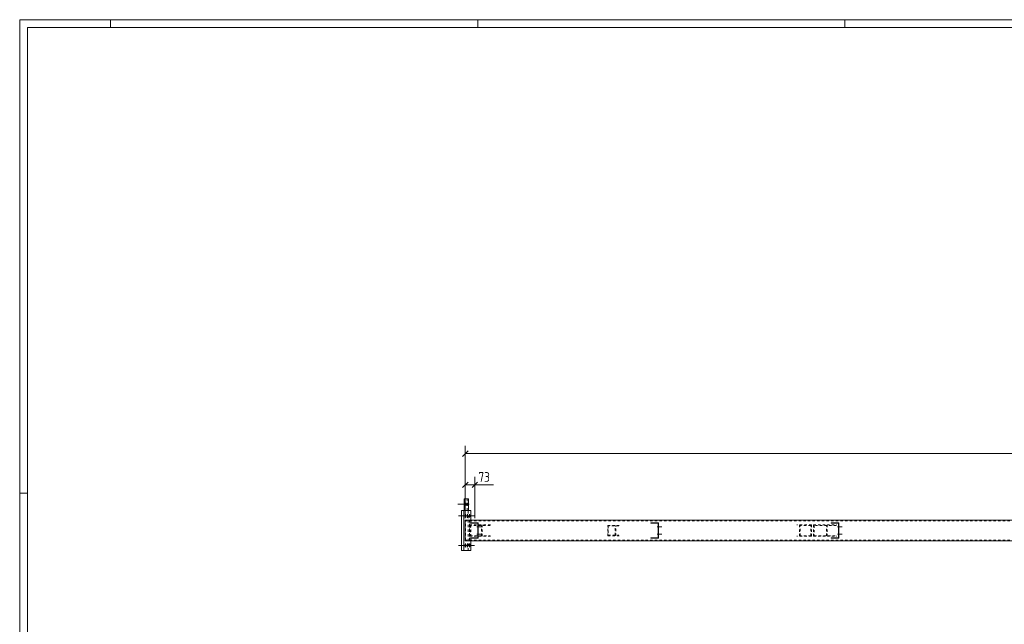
# Model space of a CAD drawing. Header units: millimetres. Extents: x 1 to 1188, y 1 to 840.
# Tile 2 of 6: x 1 to 511, y 527 to 840. Entities that reach past the tile are written whole.
import ezdxf

# ---------------------------------------------------------------- set-up
doc = ezdxf.new("R2010")
doc.units = ezdxf.units.MM
doc.header["$LTSCALE"] = 0.6
doc.linetypes.add('XKITLINE00', pattern=[0])
doc.linetypes.add('XKITLINE02', pattern=[4, 2, -2])
for name, color, linetype, lineweight in [('Bolt', 7, 'Continuous', 0), ('DrawingSheet', 5, 'Continuous', 0), ('Part', 2, 'Continuous', 0), ('Z-DIMENSIONS', 1, 'Continuous', 0)]:
    doc.layers.add(name, color=color, linetype=linetype, lineweight=lineweight)
doc.styles.add('ISOCPEUR', font='ISOCPEUR.TTF')

msp = doc.modelspace()

# ---------------------------------------------------------------- linework, layer by layer
at = {"layer": 'Bolt', "color": 3, "linetype": 'XKITLINE00', "lineweight": 0}
for p, q in [((232.85, 589.37), (227.79, 589.37)), ((233.51, 589.37), (228.45, 589.37)), ((231.91, 589.75), (231.89, 589.41)), ((231.89, 589.41), (231.9, 589.06)), ((231.9, 589.06), (231.97, 588.71)), ((232.03, 590.11), (231.91, 589.75)), ((231.97, 588.71), (232.03, 588.64)), ((232.1, 590.04), (232.03, 590.11)), ((232.03, 588.64), (232.16, 589)), ((232.17, 589.69), (232.1, 590.04)), ((232.16, 589), (232.18, 589.34)), ((232.18, 589.34), (232.17, 589.69)), ((232.57, 589.75), (232.55, 589.41)), ((232.55, 589.41), (232.56, 589.06)), ((232.56, 589.06), (232.63, 588.71)), ((232.69, 590.11), (232.57, 589.75)), ((232.63, 588.71), (232.69, 588.64)), ((232.76, 590.04), (232.69, 590.11)), ((232.69, 588.64), (232.82, 589)), ((232.83, 589.69), (232.76, 590.04)), ((232.82, 589), (232.84, 589.34)), ((232.84, 589.34), (232.83, 589.69)), ((228.01, 583.37), (234.22, 583.37)), ((229.07, 583.37), (235.28, 583.37)), ((230.13, 583.37), (236.33, 583.37)), ((231.47, 583.89), (231.44, 583.54)), ((231.44, 583.54), (231.44, 583.2)), ((231.44, 583.2), (231.47, 582.86)), ((231.61, 584.24), (231.47, 583.89)), ((231.47, 582.86), (231.57, 582.52)), ((231.57, 582.52), (231.61, 582.51)), ((231.64, 584.22), (231.61, 584.24)), ((231.61, 582.51), (231.74, 582.86)), ((231.74, 583.89), (231.64, 584.22)), ((231.77, 583.54), (231.74, 583.89)), ((231.74, 582.86), (231.77, 583.2)), ((231.77, 583.2), (231.77, 583.54)), ((232.53, 583.89), (232.49, 583.54)), ((232.49, 583.54), (232.49, 583.2)), ((232.49, 583.2), (232.53, 582.86)), ((232.66, 584.24), (232.53, 583.89)), ((232.53, 582.86), (232.63, 582.52)), ((232.63, 582.52), (232.66, 582.51)), ((232.7, 584.22), (232.66, 584.24)), ((232.66, 582.51), (232.8, 582.86)), ((232.8, 583.89), (232.7, 584.22)), ((232.83, 583.54), (232.8, 583.89)), ((232.8, 582.86), (232.83, 583.2)), ((232.83, 583.2), (232.83, 583.54)), ((233.58, 583.89), (233.55, 583.54)), ((233.55, 583.54), (233.55, 583.2)), ((233.55, 583.2), (233.58, 582.86)), ((233.72, 584.24), (233.58, 583.89)), ((233.58, 582.86), (233.69, 582.52)), ((233.69, 582.52), (233.72, 582.51)), ((233.75, 584.22), (233.72, 584.24)), ((233.72, 582.51), (233.86, 582.86)), ((233.86, 583.89), (233.75, 584.22)), ((233.89, 583.54), (233.86, 583.89)), ((233.86, 582.86), (233.89, 583.2)), ((233.89, 583.2), (233.89, 583.54)), ((237.54, 577.54), (239.91, 577.54)), ((238.03, 578.07), (238.23, 578.07)), ((238.04, 577.01), (238.24, 577.01)), ((330.87, 577.54), (333.23, 577.54)), ((331.36, 578.07), (331.56, 578.07)), ((331.37, 577.01), (331.57, 577.01)), ((424.2, 577.54), (426.56, 577.54)), ((424.69, 578.07), (424.89, 578.07)), ((424.7, 577.01), (424.9, 577.01)), ((237.54, 573.87), (239.91, 573.87)), ((238.03, 574.41), (238.23, 574.41)), ((238.04, 573.34), (238.24, 573.34)), ((330.87, 573.87), (333.23, 573.87)), ((331.36, 574.41), (331.56, 574.41)), ((331.37, 573.34), (331.57, 573.34)), ((424.2, 573.87), (426.56, 573.87)), ((424.69, 574.41), (424.89, 574.41)), ((424.7, 573.34), (424.9, 573.34)), ((228.01, 568.04), (234.22, 568.04)), ((229.07, 568.04), (235.28, 568.04)), ((230.13, 568.04), (236.33, 568.04)), ((231.47, 568.56), (231.44, 568.21)), ((231.44, 568.21), (231.44, 567.87)), ((231.44, 567.87), (231.47, 567.52)), ((231.61, 568.91), (231.47, 568.56)), ((231.47, 567.52), (231.57, 567.19)), ((231.57, 567.19), (231.61, 567.17)), ((231.64, 568.89), (231.61, 568.91)), ((231.61, 567.17), (231.74, 567.52)), ((231.74, 568.56), (231.64, 568.89)), ((231.77, 568.21), (231.74, 568.56)), ((231.74, 567.52), (231.77, 567.87)), ((231.77, 567.87), (231.77, 568.21)), ((232.53, 568.56), (232.49, 568.21)), ((232.49, 568.21), (232.49, 567.87)), ((232.49, 567.87), (232.53, 567.52)), ((232.66, 568.91), (232.53, 568.56)), ((232.53, 567.52), (232.63, 567.19)), ((232.63, 567.19), (232.66, 567.17)), ((232.7, 568.89), (232.66, 568.91)), ((232.66, 567.17), (232.8, 567.52)), ((232.8, 568.56), (232.7, 568.89)), ((232.83, 568.21), (232.8, 568.56)), ((232.8, 567.52), (232.83, 567.87)), ((232.83, 567.87), (232.83, 568.21)), ((233.58, 568.56), (233.55, 568.21)), ((233.55, 568.21), (233.55, 567.87)), ((233.55, 567.87), (233.58, 567.52)), ((233.72, 568.91), (233.58, 568.56)), ((233.58, 567.52), (233.69, 567.19)), ((233.69, 567.19), (233.72, 567.17)), ((233.75, 568.89), (233.72, 568.91)), ((233.72, 567.17), (233.86, 567.52)), ((233.86, 568.56), (233.75, 568.89)), ((233.89, 568.21), (233.86, 568.56)), ((233.86, 567.52), (233.89, 567.87)), ((233.89, 567.87), (233.89, 568.21))]:
    msp.add_line(p, q, dxfattribs=at)
at = {"layer": 'DrawingSheet', "color": 2, "linetype": 'XKITLINE00', "lineweight": 0}
for p, q in [((1188, 840), (1, 840)), ((1, 840), (1, 1)), ((48, 836), (48, 840)), ((238, 836), (238, 840)), ((428, 836), (428, 840)), ((5, 595), (1, 595))]:
    msp.add_line(p, q, dxfattribs=at)
at = {"layer": 'DrawingSheet', "color": 3, "linetype": 'XKITLINE00', "lineweight": 0}
for p, q in [((1184, 836), (5, 836)), ((5, 836), (5, 5))]:
    msp.add_line(p, q, dxfattribs=at)
at = {"layer": 'Part', "color": 2, "linetype": 'XKITLINE00', "lineweight": 0}
for p, q in [((233.16, 592.04), (230.92, 592.04)), ((230.92, 586.04), (230.92, 592.04)), ((231.57, 586.04), (231.57, 592.04)), ((233.16, 586.04), (233.16, 592.04)), ((234.46, 586.04), (229.57, 586.04)), ((229.57, 565.37), (229.57, 586.04)), ((230.88, 565.37), (230.88, 586.04)), ((234.46, 586.04), (234.46, 581.04)), ((1012.53, 581.04), (231.6, 581.04)), ((231.6, 581.04), (231.6, 570.37)), ((234.21, 579.71), (234.26, 579.71)), ((234.26, 579.51), (234.21, 579.51)), ((234.26, 579.71), (238.26, 579.71)), ((234.26, 579.51), (234.26, 579.71)), ((238.06, 579.51), (234.26, 579.51)), ((238.06, 571.91), (238.06, 579.51)), ((238.26, 579.71), (238.26, 571.71)), ((327.54, 579.71), (331.6, 579.71)), ((327.54, 579.51), (331.4, 579.51)), ((327.6, 579.51), (327.6, 579.71)), ((331.4, 579.51), (331.4, 571.91)), ((331.6, 579.71), (331.6, 571.71)), ((420.86, 579.71), (424.94, 579.71)), ((420.86, 579.51), (424.74, 579.51)), ((420.94, 579.51), (420.94, 579.71)), ((424.74, 579.51), (424.74, 571.91)), ((424.94, 579.71), (424.94, 571.71)), ((234.26, 571.91), (234.21, 571.91)), ((234.26, 571.71), (234.21, 571.71)), ((238.06, 571.91), (234.26, 571.91)), ((234.26, 571.71), (234.26, 571.91)), ((238.26, 571.71), (234.26, 571.71)), ((327.54, 571.91), (331.4, 571.91)), ((331.6, 571.71), (327.54, 571.71)), ((327.6, 571.71), (327.6, 571.91)), ((420.86, 571.91), (424.74, 571.91)), ((424.94, 571.71), (420.86, 571.71)), ((420.94, 571.71), (420.94, 571.91)), ((1012.53, 570.37), (231.6, 570.37)), ((234.46, 565.37), (234.46, 570.37)), ((234.46, 565.37), (229.57, 565.37))]:
    msp.add_line(p, q, dxfattribs=at)
at = {"layer": 'Part', "color": 7, "linetype": 'XKITLINE02', "lineweight": 0}
for p, q in [((232.5, 586.04), (232.5, 592.04)), ((230.92, 586.04), (233.16, 586.04)), ((233.15, 565.37), (233.15, 586.04)), ((233.76, 581.04), (233.76, 570.37)), ((234.46, 581.04), (234.46, 570.37)), ((1012.52, 580.71), (231.67, 580.71)), ((231.67, 570.71), (231.67, 580.71)), ((233.7, 570.71), (233.7, 580.71)), ((233.77, 572.71), (233.77, 578.71)), ((233.77, 578.71), (244.75, 578.71)), ((244.39, 578.37), (234.13, 578.37)), ((234.13, 578.37), (234.13, 573.04)), ((234.21, 579.71), (234.21, 579.71)), ((234.21, 579.51), (234.21, 579.71)), ((234.21, 579.71), (234.26, 579.71)), ((234.21, 579.51), (234.21, 579.51)), ((238.01, 571.91), (238.01, 579.51)), ((238.01, 579.51), (238.06, 579.51)), ((238.21, 571.71), (238.21, 579.71)), ((240.02, 573.04), (240.02, 578.37)), ((240.39, 572.71), (240.39, 578.71)), ((305.31, 573.04), (305.31, 578.37)), ((305.31, 578.37), (311.21, 578.37)), ((311, 578.17), (305.52, 578.17)), ((305.52, 578.17), (305.52, 573.24)), ((309.2, 573.24), (309.2, 578.17)), ((309.4, 573.04), (309.4, 578.37)), ((327.54, 579.71), (327.54, 579.71)), ((327.54, 579.51), (327.54, 579.71)), ((327.54, 579.71), (327.54, 579.71)), ((327.54, 579.51), (327.54, 579.51)), ((331.34, 571.91), (331.34, 579.51)), ((331.54, 571.71), (331.54, 579.71)), ((410.67, 578.71), (403.23, 578.71)), ((410.33, 578.37), (403.57, 578.37)), ((404.59, 572.71), (404.59, 578.71)), ((404.93, 573.04), (404.93, 578.37)), ((410.33, 573.04), (410.33, 578.37)), ((410.67, 578.71), (410.67, 572.71)), ((411.73, 572.71), (411.73, 578.71)), ((411.73, 578.71), (423.92, 578.71)), ((423.52, 578.37), (412.13, 578.37)), ((412.13, 578.37), (412.13, 573.04)), ((418.5, 573.04), (418.5, 578.37)), ((418.9, 572.71), (418.9, 578.71)), ((420.86, 579.71), (420.86, 579.71)), ((420.86, 579.51), (420.86, 579.71)), ((420.86, 579.71), (420.86, 579.71)), ((420.86, 579.51), (420.86, 579.51)), ((424.66, 571.91), (424.66, 579.51)), ((424.86, 571.71), (424.86, 579.71)), ((1012.52, 570.71), (231.67, 570.71)), ((233.77, 572.71), (244.75, 572.71)), ((234.13, 573.04), (244.39, 573.04)), ((234.21, 571.71), (234.21, 571.91)), ((234.21, 571.91), (234.21, 571.91)), ((234.21, 571.71), (234.21, 571.71)), ((238.21, 571.71), (238.26, 571.71)), ((305.31, 573.04), (311.21, 573.04)), ((305.52, 573.24), (311, 573.24)), ((327.54, 571.71), (327.54, 571.91)), ((327.54, 571.91), (327.54, 571.91)), ((327.54, 571.71), (327.54, 571.71)), ((410.67, 572.71), (403.23, 572.71)), ((410.33, 573.04), (403.57, 573.04)), ((411.73, 572.71), (423.92, 572.71)), ((412.13, 573.04), (423.52, 573.04)), ((420.86, 571.71), (420.86, 571.91)), ((420.86, 571.91), (420.86, 571.91)), ((420.86, 571.71), (420.86, 571.71))]:
    msp.add_line(p, q, dxfattribs=at)
at = {"layer": 'Part', "color": 11, "linetype": 'XKITLINE00', "lineweight": 0}
for p, q in [((236.92, 579.71), (236.72, 579.51)), ((236.92, 579.71), (236.92, 579.71)), ((238.26, 579.71), (238.06, 579.51)), ((238.26, 577.01), (238.06, 576.81)), ((238.26, 579.71), (238.26, 579.71)), ((330.26, 579.71), (330.06, 579.51)), ((330.26, 579.71), (330.26, 579.71)), ((331.6, 579.71), (331.4, 579.51)), ((331.6, 577.01), (331.4, 576.81)), ((331.6, 579.71), (331.6, 579.71)), ((423.59, 579.71), (423.39, 579.51)), ((423.59, 579.71), (423.59, 579.71)), ((424.94, 579.71), (424.74, 579.51)), ((424.94, 577.01), (424.74, 576.81)), ((424.94, 579.71), (424.94, 579.71)), ((234.51, 571.91), (234.31, 571.71)), ((237.2, 571.91), (237, 571.71)), ((238.26, 575.66), (238.06, 575.46)), ((238.26, 572.97), (238.06, 572.77)), ((327.84, 571.91), (327.64, 571.71)), ((330.54, 571.91), (330.34, 571.71)), ((331.6, 575.66), (331.4, 575.46)), ((331.6, 572.97), (331.4, 572.77)), ((421.18, 571.91), (420.98, 571.71)), ((423.88, 571.91), (423.68, 571.71)), ((424.94, 575.66), (424.74, 575.46)), ((424.94, 572.97), (424.74, 572.77))]:
    msp.add_line(p, q, dxfattribs=at)
at = {"layer": 'Z-DIMENSIONS', "color": 7, "linetype": 'XKITLINE00', "lineweight": 0}
for p, q in [((233.02, 616.91), (230.19, 614.08)), ((231.6, 582.04), (231.6, 619.6)), ((231.6, 615.5), (1012.56, 615.5)), ((231.6, 582.04), (231.6, 603.4)), ((236.5, 582.04), (236.5, 603.4)), ((233.02, 600.71), (230.19, 597.88)), ((231.6, 599.3), (236.5, 599.3)), ((237.91, 600.71), (235.08, 597.88)), ((236.5, 599.3), (246.26, 599.3)), ((236.5, 599.3), (246.26, 599.3))]:
    msp.add_line(p, q, dxfattribs=at)
at = {"layer": 'Z-DIMENSIONS', "color": 3}
for p in [(231.6, 615.5), (231.6, 599.3), (236.5, 599.3)]:
    msp.add_point(p, dxfattribs=at)

# ---------------------------------------------------------------- texts
at = {"layer": 'Z-DIMENSIONS', "color": 3, "style": 'ISOCPEUR', "width": 0.85}
msp.add_text('73', height=5, dxfattribs=at).set_placement((238.37, 600.9))

doc.saveas('drawing.dxf')
